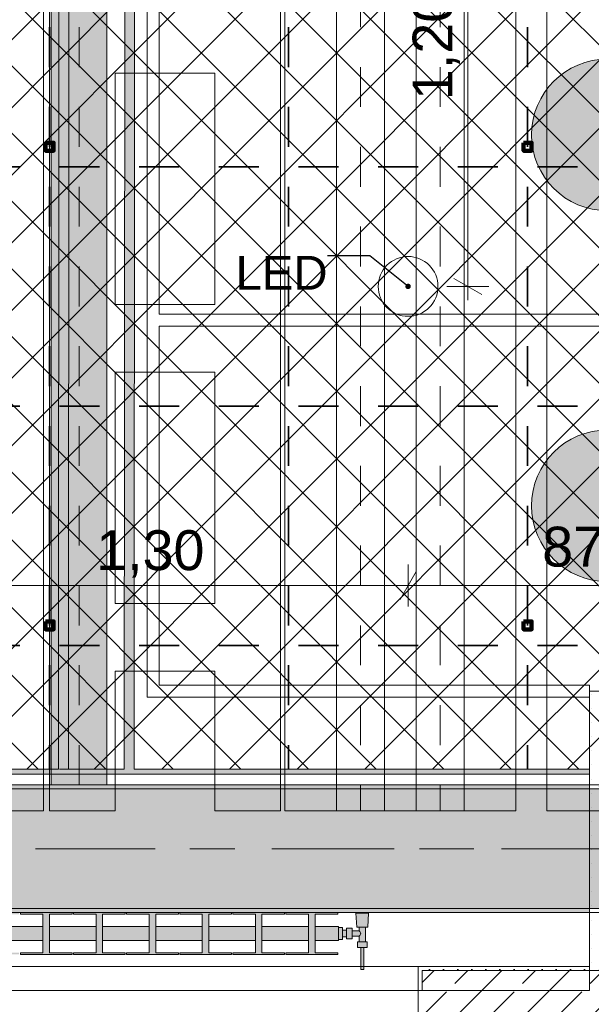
# Model space of a CAD drawing. Header units: metres. Extents: x -3.6 to 84.5, y -11 to 16.8.
# Tile 189 of 256: x 42.1 to 43.6, y 0.2 to 2.6. Entities that reach past the tile are written whole.
import ezdxf

# ---------------------------------------------------------------- set-up
doc = ezdxf.new("R2010")
doc.units = ezdxf.units.M
doc.header["$MEASUREMENT"] = 0
for name, pattern in [('Achse', [0.2, 0.1, -0.05, 0, -0.05]), ('Punktlinie weit', [0.06, 0.01, -0.05]), ('Strichlinie doppelt', [0.546806, 0.264583, -0.105833, 0.070556, -0.105833]), ('STRICHPUNKT', [0.015, 0.0075, -0.00375, 0, -0.00375])]:
    doc.linetypes.add(name, pattern=pattern)
for name, color, linetype in [('154 - Bemaßung_ Beschriftung.Ausbau - Deckenspiegel', 7, 'Continuous'), ('305 - Elemente.Linie_ Schraffur - Deckenspiegel', 7, 'Continuous'), ('451 - Universal.Achsen Raster', 7, 'Continuous'), ('604 - Struktur.Wand Aussen', 7, 'Continuous'), ('607 - Struktur.Stütze', 7, 'Continuous'), ('608 - Struktur.Träger', 7, 'Continuous'), ('612 - Struktur.Stahlbau', 7, 'Continuous'), ('Neubau_154 - Bemaßung_ Beschriftung.Ausbau - Deckenspiegel', 7, 'Continuous'), ('Neubau_606 - Struktur.Wand Innen Ausbau', 7, 'Continuous'), ('Neubau_612 - Struktur.Stahlbau', 7, 'Continuous'), ('Neubau_651 - Abdeckung.Decke abgehängt_ bekleidet', 7, 'Continuous'), ('Neubau_653 - Abdeckung.TB Verkofferung', 7, 'Continuous'), ('Neubau_702 - Einrichtung.Möbel Sanitär', 7, 'Continuous'), ('Neubau_801 - HKLSE.Heizung_ Klima_ Lüftung', 7, 'Continuous'), ('Neubau_804 - HKLSE.Elektrik', 7, 'Continuous')]:
    doc.layers.add(name, color=color, linetype=linetype)
doc.styles.add('ERSTELLTER_STIL_2', font='txt')
doc.dimstyles.new('ERSTELLTER_STIL__1', dxfattribs={"dimtxt": 0.1, "dimasz": 0.0532, "dimexe": 0.18, "dimexo": 0.0625, "dimgap": 0, "dimtad": 1, "dimzin": 0, "dimdsep": 46, "dimtxsty": 'ERSTELLTER_STIL_2', "dimblk": 'ARROWHEAD_2', "dimblk1": 'ARROWHEAD_2', "dimblk2": 'ARROWHEAD_2', "dimcen": 0.09, "dimse1": 1, "dimse2": 1, "dimclrd": 7, "dimclre": 7, "dimclrt": 7, "dimazin": 0, "dimtfac": 1, "dimtdec": 4, "dimtmove": 0, "dimatfit": 3, "dimfxl": 1, "dimtolj": 1, "dimtzin": 0, "dimarcsym": 0})
doc.dimstyles.new('ERSTELLTER_STIL__3', dxfattribs={"dimtxt": 0.1, "dimasz": 0.0532, "dimexe": 0.18, "dimexo": 0.0625, "dimgap": 0, "dimtad": 1, "dimtih": 1, "dimtoh": 1, "dimzin": 0, "dimdsep": 46, "dimtxsty": 'ERSTELLTER_STIL_2', "dimblk": 'ARROWHEAD_2', "dimblk1": 'ARROWHEAD_2', "dimblk2": 'ARROWHEAD_2', "dimcen": 0.09, "dimse1": 1, "dimse2": 1, "dimclrd": 7, "dimclre": 7, "dimclrt": 7, "dimazin": 0, "dimtfac": 1, "dimtdec": 4, "dimtmove": 0, "dimatfit": 3, "dimfxl": 1, "dimtolj": 1, "dimtzin": 0, "dimarcsym": 0})
doc.dimstyles.new('ERSTELLTER_STIL__5', dxfattribs={"dimtxt": 0.18, "dimasz": 0.02736, "dimexe": 0.18, "dimexo": 0.0625, "dimgap": 0, "dimtad": 0, "dimtih": 1, "dimtoh": 1, "dimdec": 4, "dimzin": 0, "dimdsep": 46, "dimcen": 0.09, "dimadec": 0, "dimazin": 0, "dimtfac": 1, "dimtdec": 4, "dimtmove": 0, "dimatfit": 3, "dimldrblk": 'ARROWHEAD_11', "dimfxl": 1, "dimtolj": 1, "dimtzin": 0, "dimarcsym": 0})
pattern_1 = [(45, (0, 0), (-0.01767767, 0.01767767), [0, -0.025])]
pattern_2 = [(45, (0, 0), (-0.08485281, 0.08485281), []), (45, (-0.04243, 0.04243), (-0.08485281, 0.08485281), [0.09, -0.03])]

# ---------------------------------------------------------------- blocks, each defined once
blk = doc.blocks.new('*D317')
at = {"layer": '154 - Bemaßung_ Beschriftung.Ausbau - Deckenspiegel', "color": 7, "linetype": 'Continuous', "lineweight": 5}
for p, q in [((43.23, 3.1802), (43.3, 3.1398)), ((43.3175, 3.16), (43.2125, 3.16)), ((43.265, 1.96), (43.265, 3.16)), ((43.23, 1.9802), (43.3, 1.9398)), ((43.3175, 1.96), (43.2125, 1.96)), ((43.265, 1.9258), (43.265, 1.96))]:
    blk.add_line(p, q, dxfattribs=at)
at = {"layer": '154 - Bemaßung_ Beschriftung.Ausbau - Deckenspiegel', "color": 7, "lineweight": 5, "insert": (43.245, 2.427), "char_height": 0.1, "attachment_point": 7, "rotation": 90, "style": 'ERSTELLTER_STIL_2'}
blk.add_mtext('\\A1;{\\pql;\\fArial|b0|i0|c0|p38;1,20}', dxfattribs=at)
blk = doc.blocks.new('ARROWHEAD_2')
at = {"color": 0, "linetype": 'Continuous', "lineweight": 0}
for p, q in [((-0.378, -0.655), (0.378, 0.655)), ((0, 0), (-1, 0))]:
    blk.add_line(p, q, dxfattribs=at)
blk = doc.blocks.new('*D320')
at = {"layer": '154 - Bemaßung_ Beschriftung.Ausbau - Deckenspiegel', "color": 7, "linetype": 'Continuous', "lineweight": 5}
for p, q in [((41.815, 1.1575), (41.815, 1.2625)), ((43.115, 1.1575), (43.115, 1.2625)), ((41.8352, 1.245), (41.7948, 1.175)), ((43.1352, 1.245), (43.0948, 1.175)), ((41.7808, 1.21), (41.815, 1.21)), ((41.815, 1.21), (43.115, 1.21))]:
    blk.add_line(p, q, dxfattribs=at)
at = {"layer": '154 - Bemaßung_ Beschriftung.Ausbau - Deckenspiegel', "color": 7, "lineweight": 5, "insert": (42.332, 1.23), "char_height": 0.1, "attachment_point": 7, "style": 'ERSTELLTER_STIL_2'}
blk.add_mtext('\\A1;{\\pql;\\fArial|b0|i0|c0|p38;1,30}', dxfattribs=at)
blk = doc.blocks.new('*D321')
at = {"layer": '154 - Bemaßung_ Beschriftung.Ausbau - Deckenspiegel', "color": 7, "linetype": 'Continuous', "lineweight": 5}
for p, q in [((43.115, 1.1575), (43.115, 1.2625)), ((43.99, 1.1575), (43.99, 1.2625)), ((43.1352, 1.245), (43.0948, 1.175)), ((43.9698, 1.175), (44.0102, 1.245)), ((43.115, 1.21), (43.99, 1.21)), ((43.99, 1.21), (44.0242, 1.21))]:
    blk.add_line(p, q, dxfattribs=at)
at = {"layer": '154 - Bemaßung_ Beschriftung.Ausbau - Deckenspiegel', "color": 7, "lineweight": 5, "insert": (43.4516, 1.2283), "char_height": 0.1, "attachment_point": 7, "style": 'ERSTELLTER_STIL_2'}
blk.add_mtext('\\A1;{\\pql;\\fArial|b0|i0|c0|p38;87\\fArial|b0|i0|c0|p38;\\A1{\\H.66x;\\S5^  ;}}', dxfattribs=at)
blk = doc.blocks.new('ARROWHEAD_11')
at = {"color": 0, "linetype": 'Continuous', "lineweight": 0}
blk.add_line((0, 0), (-1, 0), dxfattribs=at)
at = {"color": 0, "linetype": 'Continuous', "lineweight": 0, "const_width": 0.25, "flags": 128}
blk.add_lwpolyline([(-0.125, 0, 1), (0.125, 0, 1)], format="xyb", close=True, dxfattribs=at)
blk = doc.blocks.new('*D335')
at = {"layer": '154 - Bemaßung_ Beschriftung.Ausbau - Deckenspiegel', "color": 7, "linetype": 'Continuous', "lineweight": 5}
for p, q in [((41.615, -0.9039), (41.615, -0.7989)), ((42.215, -0.9039), (42.215, -0.7989)), ((41.6352, -0.8164), (41.5948, -0.8864)), ((42.2352, -0.8164), (42.1948, -0.8864)), ((41.615, -0.8514), (42.215, -0.8514))]:
    blk.add_line(p, q, dxfattribs=at)
at = {"layer": '154 - Bemaßung_ Beschriftung.Ausbau - Deckenspiegel', "color": 7, "lineweight": 5, "insert": (41.8391, -0.8314), "char_height": 0.1, "attachment_point": 7, "style": 'ERSTELLTER_STIL_2'}
blk.add_mtext('\\A1;{\\pql;\\fArial|b0|i0|c0|p38;60}', dxfattribs=at)
blk = doc.blocks.new('*D336')
at = {"layer": '154 - Bemaßung_ Beschriftung.Ausbau - Deckenspiegel', "color": 7, "linetype": 'Continuous', "lineweight": 5}
for p, q in [((42.215, -0.9039), (42.215, -0.7989)), ((42.815, -0.9039), (42.815, -0.7989)), ((42.2352, -0.8164), (42.1948, -0.8864)), ((42.8352, -0.8164), (42.7948, -0.8864)), ((42.215, -0.8514), (42.815, -0.8514))]:
    blk.add_line(p, q, dxfattribs=at)
at = {"layer": '154 - Bemaßung_ Beschriftung.Ausbau - Deckenspiegel', "color": 7, "lineweight": 5, "insert": (42.4391, -0.8314), "char_height": 0.1, "attachment_point": 7, "style": 'ERSTELLTER_STIL_2'}
blk.add_mtext('\\A1;{\\pql;\\fArial|b0|i0|c0|p38;60}', dxfattribs=at)
blk = doc.blocks.new('*D337')
at = {"layer": '154 - Bemaßung_ Beschriftung.Ausbau - Deckenspiegel', "color": 7, "linetype": 'Continuous', "lineweight": 5}
for p, q in [((42.815, -0.9039), (42.815, -0.7989)), ((43.415, -0.9039), (43.415, -0.7989)), ((42.8352, -0.8164), (42.7948, -0.8864)), ((43.4352, -0.8164), (43.3948, -0.8864)), ((42.815, -0.8514), (43.415, -0.8514))]:
    blk.add_line(p, q, dxfattribs=at)
at = {"layer": '154 - Bemaßung_ Beschriftung.Ausbau - Deckenspiegel', "color": 7, "lineweight": 5, "insert": (43.0391, -0.8314), "char_height": 0.1, "attachment_point": 7, "style": 'ERSTELLTER_STIL_2'}
blk.add_mtext('\\A1;{\\pql;\\fArial|b0|i0|c0|p38;60}', dxfattribs=at)
blk = doc.blocks.new('*D338')
at = {"layer": '154 - Bemaßung_ Beschriftung.Ausbau - Deckenspiegel', "color": 7, "linetype": 'Continuous', "lineweight": 5}
for p, q in [((43.415, -0.9039), (43.415, -0.7989)), ((43.99, -0.9039), (43.99, -0.7989)), ((43.4352, -0.8164), (43.3948, -0.8864)), ((43.9698, -0.8864), (44.0102, -0.8164)), ((43.415, -0.8514), (43.99, -0.8514)), ((43.99, -0.8514), (44.0242, -0.8514))]:
    blk.add_line(p, q, dxfattribs=at)
at = {"layer": '154 - Bemaßung_ Beschriftung.Ausbau - Deckenspiegel', "color": 7, "lineweight": 5, "insert": (43.6016, -0.833), "char_height": 0.1, "attachment_point": 7, "style": 'ERSTELLTER_STIL_2'}
blk.add_mtext('\\A1;{\\pql;\\fArial|b0|i0|c0|p38;57\\fArial|b0|i0|c0|p38;\\A1{\\H.66x;\\S5^  ;}}', dxfattribs=at)
blk = doc.blocks.new('*D344')
at = {"layer": '154 - Bemaßung_ Beschriftung.Ausbau - Deckenspiegel', "color": 7, "linetype": 'Continuous', "lineweight": 5}
for p, q in [((41.015, -1.1039), (41.015, -0.9989)), ((42.215, -1.1039), (42.215, -0.9989)), ((41.0352, -1.0164), (40.9948, -1.0864)), ((42.2352, -1.0164), (42.1948, -1.0864)), ((41.015, -1.0514), (42.215, -1.0514))]:
    blk.add_line(p, q, dxfattribs=at)
at = {"layer": '154 - Bemaßung_ Beschriftung.Ausbau - Deckenspiegel', "color": 7, "lineweight": 5, "insert": (41.482, -1.0314), "char_height": 0.1, "attachment_point": 7, "style": 'ERSTELLTER_STIL_2'}
blk.add_mtext('\\A1;{\\pql;\\fArial|b0|i0|c0|p38;1,20}', dxfattribs=at)
blk = doc.blocks.new('*D345')
at = {"layer": '154 - Bemaßung_ Beschriftung.Ausbau - Deckenspiegel', "color": 7, "linetype": 'Continuous', "lineweight": 5}
for p, q in [((42.215, -1.1039), (42.215, -0.9989)), ((43.415, -1.1039), (43.415, -0.9989)), ((42.2352, -1.0164), (42.1948, -1.0864)), ((43.4352, -1.0164), (43.3948, -1.0864)), ((42.215, -1.0514), (43.415, -1.0514))]:
    blk.add_line(p, q, dxfattribs=at)
at = {"layer": '154 - Bemaßung_ Beschriftung.Ausbau - Deckenspiegel', "color": 7, "lineweight": 5, "insert": (42.682, -1.0314), "char_height": 0.1, "attachment_point": 7, "style": 'ERSTELLTER_STIL_2'}
blk.add_mtext('\\A1;{\\pql;\\fArial|b0|i0|c0|p38;1,20}', dxfattribs=at)
blk = doc.blocks.new('*D346')
at = {"layer": '154 - Bemaßung_ Beschriftung.Ausbau - Deckenspiegel', "color": 7, "linetype": 'Continuous', "lineweight": 5}
for p, q in [((43.415, -1.1039), (43.415, -0.9989)), ((43.99, -1.1039), (43.99, -0.9989)), ((43.4352, -1.0164), (43.3948, -1.0864)), ((43.9698, -1.0864), (44.0102, -1.0164)), ((43.415, -1.0514), (43.99, -1.0514)), ((43.99, -1.0514), (44.0242, -1.0514))]:
    blk.add_line(p, q, dxfattribs=at)
at = {"layer": '154 - Bemaßung_ Beschriftung.Ausbau - Deckenspiegel', "color": 7, "lineweight": 5, "insert": (43.6016, -1.033), "char_height": 0.1, "attachment_point": 7, "style": 'ERSTELLTER_STIL_2'}
blk.add_mtext('\\A1;{\\pql;\\fArial|b0|i0|c0|p38;57\\fArial|b0|i0|c0|p38;\\A1{\\H.66x;\\S5^  ;}}', dxfattribs=at)

msp = doc.modelspace()

# ---------------------------------------------------------------- hatches: boundary and pattern name
at = {"layer": '604 - Struktur.Wand Aussen', "linetype": 'Continuous', "lineweight": 0, "true_color": 0x000000}
h = msp.add_hatch(dxfattribs=at)
h.set_pattern_fill('Gips_0001', color=18, style=0, pattern_type=2)
h.set_pattern_definition(pattern_1)
h.paths.add_polyline_path([(43.15, 0.255), (43.14, 0.255), (43.14, 0.195), (43.15, 0.195)])
h = msp.add_hatch(dxfattribs=at)
h.set_pattern_fill('Gips_0001', color=18, style=0, pattern_type=2)
h.set_pattern_definition(pattern_1)
h.paths.add_polyline_path([(43.57, 0.255), (43.15, 0.255), (43.15, 0.245), (43.57, 0.245)])
h = msp.add_hatch(dxfattribs=at)
h.set_pattern_fill('Beton__Stahlbeton_0001', color=18, style=0, pattern_type=2)
h.set_pattern_definition(pattern_2)
h.paths.add_polyline_path([(43.15, 0.195), (43.14, 0.195), (43.14, 0.125), (43.15, 0.125), (43.18, 0.125), (43.18, 0.005), (43.89, 0.005), (43.89, 0.245), (43.15, 0.245)])
at = {"layer": '607 - Struktur.Stütze', "linetype": 'Continuous', "lineweight": 0, "true_color": 0x000000}
h = msp.add_hatch(dxfattribs=at)
h.set_pattern_fill('Gips_0001', color=18, style=0, pattern_type=2)
h.set_pattern_definition(pattern_1)
h.paths.add_polyline_path([(43.57, 0.71), (43.57, 0.255), (43.58, 0.255), (43.58, 0.7), (43.88, 0.7), (43.88, 0.255), (43.89, 0.255), (43.89, 0.71)])
h = msp.add_hatch(dxfattribs=at)
h.set_pattern_fill('Gips_0001', color=18, style=0, pattern_type=2)
h.set_pattern_definition(pattern_1)
h.paths.add_polyline_path([(43.57, 0.255), (43.57, 0.245), (43.89, 0.245), (43.89, 0.255), (43.88, 0.255), (43.88, 0.25), (43.58, 0.25), (43.58, 0.255)])
at = {"layer": '608 - Struktur.Träger', "linetype": 'Continuous', "lineweight": 0, "true_color": 0x000000}
h = msp.add_hatch(dxfattribs=at)
h.set_pattern_fill('Beton__Stahlbeton_0001', color=18, style=0, pattern_type=2)
h.set_pattern_definition(pattern_2)
h.paths.add_polyline_path([(0.69, 0.7), (0.38, 0.7), (0.38, 0.4), (0.69, 0.4), (3.97, 0.4), (4.29, 0.4), (7.57, 0.4), (7.89, 0.4), (11.17, 0.4), (11.49, 0.4), (14.77, 0.4), (15.09, 0.4), (18.37, 0.4), (18.69, 0.4), (21.97, 0.4), (22.29, 0.4), (25.57, 0.4), (25.89, 0.4), (29.17, 0.4), (29.49, 0.4), (32.77, 0.4), (33.09, 0.4), (36.37, 0.4), (36.69, 0.4), (39.97, 0.4), (40.29, 0.4), (43.57, 0.4), (43.89, 0.4), (47.17, 0.4), (47.49, 0.4), (50.77, 0.4), (51.09, 0.4), (51.8, 0.4), (51.97, 0.4), (54.37, 0.4), (54.69, 0.4), (57.97, 0.4), (58.29, 0.4), (61.57, 0.4), (61.88, 0.4), (61.88, 0.7), (61.57, 0.7), (58.29, 0.7), (57.97, 0.7), (54.69, 0.7), (54.37, 0.7), (51.97, 0.7), (51.8, 0.7), (51.09, 0.7), (50.77, 0.7), (47.49, 0.7), (47.17, 0.7), (43.89, 0.7), (43.57, 0.7), (40.29, 0.7), (39.935, 0.7), (36.69, 0.7), (36.37, 0.7), (33.09, 0.7), (32.77, 0.7), (29.49, 0.7), (29.17, 0.7), (25.89, 0.7), (25.57, 0.7), (22.29, 0.7), (21.97, 0.7), (18.69, 0.7), (18.37, 0.7), (15.09, 0.7), (14.77, 0.7), (11.49, 0.7), (11.17, 0.7), (7.89, 0.7), (7.57, 0.7), (4.29, 0.7), (3.97, 0.7)])
h = msp.add_hatch(dxfattribs=at)
h.set_pattern_fill('Gips_0001', color=18, style=0, pattern_type=2)
h.set_pattern_definition(pattern_1)
h.paths.add_polyline_path([(43.57, 0.71), (40.29, 0.71), (40.29, 0.7), (43.57, 0.7)])
h = msp.add_hatch(dxfattribs=at)
h.set_pattern_fill('Gips_0001', color=18, style=0, pattern_type=2)
h.set_pattern_definition(pattern_1)
h.paths.add_polyline_path([(40.29, 0.4), (40.29, 0.39), (43.57, 0.39), (43.57, 0.4)])
at = {"layer": '612 - Struktur.Stahlbau', "linetype": 'Continuous', "lineweight": 0, "true_color": 0x30307f}
msp.add_hatch(color=177, dxfattribs=at).paths.add_polyline_path([(42.219, 5.19), (42.359, 5.19), (42.359, 0.71), (42.219, 0.71)])
at = {"layer": 'Neubau_606 - Struktur.Wand Innen Ausbau', "linetype": 'Continuous', "lineweight": 0, "true_color": 0x000000}
h = msp.add_hatch(dxfattribs=at)
h.set_pattern_fill('Gips_0001', color=18, style=0, pattern_type=2)
h.set_pattern_definition(pattern_1)
h.paths.add_polyline_path([(43.57, 0.945), (43.57, 0.9325), (43.5825, 0.9325)])
h = msp.add_hatch(dxfattribs=at)
h.set_pattern_fill('Gips_0001', color=18, style=0, pattern_type=2)
h.set_pattern_definition(pattern_1)
h.paths.add_polyline_path([(43.5825, 0.945), (43.57, 0.945), (43.5825, 0.9325)])
h = msp.add_hatch(dxfattribs=at)
h.set_pattern_fill('Gips_0001', color=18, style=0, pattern_type=2)
h.set_pattern_definition(pattern_1)
h.paths.add_polyline_path([(43.5825, 0.9325), (43.57, 0.9325), (43.57, 0.71), (43.5825, 0.71)])
at = {"layer": 'Neubau_651 - Abdeckung.Decke abgehängt_ bekleidet', "linetype": 'Continuous', "lineweight": 13, "true_color": 0xffbfbf}
h = msp.add_hatch(dxfattribs=at)
h.set_pattern_fill('Raster_20x20_Diagonal_0001', color=254, style=0, pattern_type=2)
h.set_pattern_definition([(45, (0, 0), (-0.0848528, 0.0848528), []), (135, (0, 0), (0.0848528, 0.0848528), [])])
h.paths.add_polyline_path([(40.44, 0.7495), (43.99, 0.7495), (43.99, 3.81), (40.44, 3.81)])
at = {"layer": 'Neubau_653 - Abdeckung.TB Verkofferung', "linetype": 'Continuous', "lineweight": 0, "true_color": 0x000000}
h = msp.add_hatch(dxfattribs=at)
h.set_pattern_fill('Gips_0001', color=18, style=0, pattern_type=2)
h.set_pattern_definition(pattern_1)
h.paths.add_polyline_path([(42.2375, 0.7495), (42.2625, 0.7495), (42.265, 5.1901), (42.24, 5.1901)])
h = msp.add_hatch(dxfattribs=at)
h.set_pattern_fill('Gips_0001', color=18, style=0, pattern_type=2)
h.set_pattern_definition(pattern_1)
h.paths.add_polyline_path([(42.4025, 0.7495), (42.4275, 0.7495), (42.43, 5.19), (42.405, 5.19)])
h = msp.add_hatch(dxfattribs=at)
h.set_pattern_fill('Gips_0001', color=18, style=0, pattern_type=2)
h.set_pattern_definition(pattern_1)
h.paths.add_polyline_path([(40.45, 0.737), (43.57, 0.737), (43.57, 0.7495), (40.45, 0.7495)])
at = {"layer": 'Neubau_702 - Einrichtung.Möbel Sanitär', "linetype": 'Continuous', "lineweight": 0, "true_color": 0x3a3a3a}
for points in [[(43.895, 2.53), (43.615, 2.53, 1), (43.615, 2.15), (43.895, 2.15), (43.975, 2.15, 0.414214), (43.99, 2.165), (43.99, 2.515, 0.414214), (43.975, 2.53)], [(43.895, 1.6), (43.615, 1.6, 1), (43.615, 1.22), (43.895, 1.22), (43.975, 1.22, 0.414214), (43.99, 1.235), (43.99, 1.585, 0.414214), (43.975, 1.6)]]:
    msp.add_hatch(color=250, dxfattribs=at).paths.add_polyline_path(points)
at = {"layer": 'Neubau_801 - HKLSE.Heizung_ Klima_ Lüftung', "linetype": 'Continuous', "lineweight": 0, "true_color": 0x3a3a3a}
for points in [[(42.94, 0.32), (42.94, 0.355), (42.8817, 0.355), (42.8817, 0.3856), (42.9383, 0.3856), (42.9383, 0.39), (42.8083, 0.39), (42.8083, 0.3856), (42.865, 0.3856), (42.865, 0.355), (42.7483, 0.355), (42.7483, 0.3856), (42.805, 0.3856), (42.805, 0.39), (42.675, 0.39), (42.675, 0.3856), (42.7317, 0.3856), (42.7317, 0.355), (42.615, 0.355), (42.615, 0.3856), (42.6717, 0.3856), (42.6717, 0.39), (42.5417, 0.39), (42.5417, 0.3856), (42.5983, 0.3856), (42.5983, 0.355), (42.4817, 0.355), (42.4817, 0.3856), (42.5383, 0.3856), (42.5383, 0.39), (42.4083, 0.39), (42.4083, 0.3856), (42.465, 0.3856), (42.465, 0.355), (42.3483, 0.355), (42.3483, 0.3856), (42.405, 0.3856), (42.405, 0.39), (42.275, 0.39), (42.275, 0.3856), (42.3317, 0.3856), (42.3317, 0.355), (42.215, 0.355), (42.215, 0.3856), (42.2717, 0.3856), (42.2717, 0.39), (42.1417, 0.39), (42.1417, 0.3856), (42.1983, 0.3856), (42.1983, 0.355), (42.0817, 0.355), (42.0817, 0.3856), (42.1383, 0.3856), (42.1383, 0.39), (42.0083, 0.39), (42.0083, 0.3856), (42.065, 0.3856), (42.065, 0.355), (41.9483, 0.355), (41.9483, 0.3856), (42.005, 0.3856), (42.005, 0.39), (41.875, 0.39), (41.875, 0.3856), (41.9317, 0.3856), (41.9317, 0.355), (41.815, 0.355), (41.815, 0.3856), (41.8717, 0.3856), (41.8717, 0.39), (41.7417, 0.39), (41.7417, 0.3856), (41.7983, 0.3856), (41.7983, 0.355), (41.6817, 0.355), (41.6817, 0.3856), (41.7383, 0.3856), (41.7383, 0.39), (41.6083, 0.39), (41.6083, 0.3856), (41.665, 0.3856), (41.665, 0.355), (41.5483, 0.355), (41.5483, 0.3856), (41.605, 0.3856), (41.605, 0.39), (41.475, 0.39), (41.475, 0.3856), (41.5317, 0.3856), (41.5317, 0.355), (41.415, 0.355), (41.415, 0.3856), (41.4717, 0.3856), (41.4717, 0.39), (41.3417, 0.39), (41.3417, 0.3856), (41.3983, 0.3856), (41.3983, 0.355), (41.2817, 0.355), (41.2817, 0.3856), (41.3383, 0.3856), (41.3383, 0.39), (41.2083, 0.39), (41.2083, 0.3856), (41.265, 0.3856), (41.265, 0.355), (41.1483, 0.355), (41.1483, 0.3856), (41.205, 0.3856), (41.205, 0.39), (41.075, 0.39), (41.075, 0.3856), (41.1317, 0.3856), (41.1317, 0.355), (41.015, 0.355), (41.015, 0.3856), (41.0717, 0.3856), (41.0717, 0.39), (40.9417, 0.39), (40.9417, 0.3856), (40.9983, 0.3856), (40.9983, 0.355), (40.94, 0.355), (40.94, 0.32), (40.9983, 0.32), (40.9983, 0.2894), (40.9417, 0.2894), (40.9417, 0.285), (41.0717, 0.285), (41.0717, 0.2894), (41.015, 0.2894), (41.015, 0.32), (41.1317, 0.32), (41.1317, 0.2894), (41.075, 0.2894), (41.075, 0.285), (41.205, 0.285), (41.205, 0.2894), (41.1483, 0.2894), (41.1483, 0.32), (41.265, 0.32), (41.265, 0.2894), (41.2083, 0.2894), (41.2083, 0.285), (41.3383, 0.285), (41.3383, 0.2894), (41.2817, 0.2894), (41.2817, 0.32), (41.3983, 0.32), (41.3983, 0.2894), (41.3417, 0.2894), (41.3417, 0.285), (41.4717, 0.285), (41.4717, 0.2894), (41.415, 0.2894), (41.415, 0.32), (41.5317, 0.32), (41.5317, 0.2894), (41.475, 0.2894), (41.475, 0.285), (41.605, 0.285), (41.605, 0.2894), (41.5483, 0.2894), (41.5483, 0.32), (41.665, 0.32), (41.665, 0.2894), (41.6083, 0.2894), (41.6083, 0.285), (41.7383, 0.285), (41.7383, 0.2894), (41.6817, 0.2894), (41.6817, 0.32), (41.7983, 0.32), (41.7983, 0.2894), (41.7417, 0.2894), (41.7417, 0.285), (41.8717, 0.285), (41.8717, 0.2894), (41.815, 0.2894), (41.815, 0.32), (41.9317, 0.32), (41.9317, 0.2894), (41.875, 0.2894), (41.875, 0.285), (42.005, 0.285), (42.005, 0.2894), (41.9483, 0.2894), (41.9483, 0.32), (42.065, 0.32), (42.065, 0.2894), (42.0083, 0.2894), (42.0083, 0.285), (42.1383, 0.285), (42.1383, 0.2894), (42.0817, 0.2894), (42.0817, 0.32), (42.1983, 0.32), (42.1983, 0.2894), (42.1417, 0.2894), (42.1417, 0.285), (42.2717, 0.285), (42.2717, 0.2894), (42.215, 0.2894), (42.215, 0.32), (42.3317, 0.32), (42.3317, 0.2894), (42.275, 0.2894), (42.275, 0.285), (42.405, 0.285), (42.405, 0.2894), (42.3483, 0.2894), (42.3483, 0.32), (42.465, 0.32), (42.465, 0.2894), (42.4083, 0.2894), (42.4083, 0.285), (42.5383, 0.285), (42.5383, 0.2894), (42.4817, 0.2894), (42.4817, 0.32), (42.5983, 0.32), (42.5983, 0.2894), (42.5417, 0.2894), (42.5417, 0.285), (42.6717, 0.285), (42.6717, 0.2894), (42.615, 0.2894), (42.615, 0.32), (42.7317, 0.32), (42.7317, 0.2894), (42.675, 0.2894), (42.675, 0.285), (42.805, 0.285), (42.805, 0.2894), (42.7483, 0.2894), (42.7483, 0.32), (42.865, 0.32), (42.865, 0.2894), (42.8083, 0.2894), (42.8083, 0.285), (42.9383, 0.285), (42.9383, 0.2894), (42.8817, 0.2894), (42.8817, 0.32)], [(42.94, 0.3522), (42.94, 0.3228), (42.95, 0.3228), (42.95, 0.3295), (42.96, 0.3295), (42.96, 0.3245), (42.975, 0.3245), (42.975, 0.3305), (42.992, 0.3305), (42.992, 0.3165), (42.988, 0.3165), (42.988, 0.3025), (42.996, 0.3025), (42.996, 0.2475), (43.004, 0.2475), (43.004, 0.3025), (43.012, 0.3025), (43.012, 0.3165), (43.008, 0.3165), (43.008, 0.3535), (43.014, 0.3535), (43.016, 0.3885), (42.984, 0.3885), (42.986, 0.3535), (42.992, 0.3535), (42.992, 0.3445), (42.975, 0.3445), (42.975, 0.3505), (42.96, 0.3505), (42.96, 0.3455), (42.95, 0.3455), (42.95, 0.3522)]]:
    msp.add_hatch(color=250, dxfattribs=at).paths.add_polyline_path(points)

# ---------------------------------------------------------------- linework, layer by layer
at = {"layer": '305 - Elemente.Linie_ Schraffur - Deckenspiegel', "color": 7, "linetype": 'Continuous', "lineweight": 9}
for p, q in [((42.2, 5.31), (42.2, 0.645)), ((42.215, 5.31), (42.215, 0.645)), ((42.795, 5.31), (42.795, 0.645)), ((43.4635, 5.31), (43.4635, 0.645)), ((42.38, 2.495), (42.38, 1.915)), ((42.38, 2.495), (42.63, 2.495)), ((42.63, 1.915), (42.63, 2.495)), ((42.38, 1.915), (42.63, 1.915)), ((42.38, 1.745), (42.63, 1.745)), ((42.38, 1.745), (42.38, 1.165)), ((42.63, 1.165), (42.63, 1.745)), ((42.38, 1.165), (42.63, 1.165)), ((42.38, 0.995), (42.63, 0.995)), ((42.38, 0.645), (42.38, 0.995)), ((42.63, 0.645), (42.63, 0.995)), ((42.035, 0.645), (42.2, 0.645)), ((42.215, 0.645), (42.38, 0.645)), ((42.63, 0.645), (42.795, 0.645)), ((43.4635, 0.645), (43.6285, 0.645))]:
    msp.add_line(p, q, dxfattribs=at)
at = {"layer": '305 - Elemente.Linie_ Schraffur - Deckenspiegel', "color": 7, "linetype": 'STRICHPUNKT', "lineweight": 9}
for p, q in [((42.9955, 5.31), (42.9955, 0.645)), ((43.1955, 5.31), (43.1955, 0.645))]:
    msp.add_line(p, q, dxfattribs=at)
at = {"layer": '305 - Elemente.Linie_ Schraffur - Deckenspiegel', "color": 7, "linetype": 'Continuous', "lineweight": 9, "flags": 128}
msp.add_lwpolyline([(42.8055, 5.31), (43.3855, 5.31), (43.3855, 0.645), (42.8055, 0.645)], close=True, dxfattribs=at)
at = {"layer": '305 - Elemente.Linie_ Schraffur - Deckenspiegel', "color": 7, "linetype": 'Continuous', "lineweight": 9}
for points in [[(42.9355, 0.645), (43.0555, 0.645), (43.0555, 5.31), (42.9355, 5.31)], [(43.1355, 0.645), (43.2555, 0.645), (43.2555, 5.31), (43.1355, 5.31)]]:
    msp.add_lwpolyline(points, close=True, dxfattribs=at)
at = {"layer": '451 - Universal.Achsen Raster', "color": 160, "linetype": 'Strichlinie doppelt', "lineweight": 9, "true_color": 0x3232ff}
msp.add_line((64.935, 0.55), (-3.175, 0.55), dxfattribs=at)
at = {"layer": '604 - Struktur.Wand Aussen', "color": 7, "linetype": 'Continuous', "lineweight": 13}
for p, q in [((43.14, 0.255), (41.94, 0.255)), ((43.89, 0.245), (43.15, 0.245)), ((43.15, 0.245), (43.15, 0.195)), ((43.14, 0.125), (43.14, 0.195))]:
    msp.add_line(p, q, dxfattribs=at)
at = {"layer": '604 - Struktur.Wand Aussen', "color": 7, "linetype": 'Continuous', "lineweight": 5}
for p, q in [((43.14, 0.245), (43.14, 0.255)), ((43.15, 0.255), (43.14, 0.255)), ((43.14, 0.195), (43.14, 0.245)), ((43.15, 0.195), (43.14, 0.195))]:
    msp.add_line(p, q, dxfattribs=at)
at = {"layer": '604 - Struktur.Wand Aussen', "color": 7, "linetype": 'Continuous', "lineweight": 5, "flags": 128}
msp.add_lwpolyline([(43.57, 0.255), (43.15, 0.255)], dxfattribs=at)
at = {"layer": '607 - Struktur.Stütze', "color": 7, "linetype": 'Continuous', "lineweight": 5, "flags": 128}
msp.add_lwpolyline([(43.89, 0.255), (43.89, 0.71), (43.57, 0.71), (43.57, 0.255)], dxfattribs=at)
at = {"layer": '608 - Struktur.Träger', "color": 7, "linetype": 'Continuous', "lineweight": 13}
for p, q in [((0.38, 0.71), (61.88, 0.71)), ((43.57, 0.7), (40.29, 0.7)), ((43.89, 0.7), (43.57, 0.7)), ((0.38, 0.39), (61.88, 0.39))]:
    msp.add_line(p, q, dxfattribs=at)
at = {"layer": '608 - Struktur.Träger', "color": 7, "linetype": 'Continuous', "lineweight": 5}
for p, q in [((43.57, 0.71), (40.29, 0.71)), ((43.57, 0.71), (43.57, 0.7)), ((43.57, 0.4), (43.57, 0.39)), ((43.57, 0.39), (40.29, 0.39))]:
    msp.add_line(p, q, dxfattribs=at)
at = {"layer": '608 - Struktur.Träger', "color": 7, "linetype": 'Achse', "lineweight": 9}
msp.add_line((0.38, 0.55), (61.88, 0.55), dxfattribs=at)
at = {"layer": '608 - Struktur.Träger', "color": 7, "linetype": 'Continuous', "lineweight": 13, "flags": 128}
msp.add_lwpolyline([(54.69, 0.4), (54.37, 0.4), (51.97, 0.4), (51.8, 0.4), (51.09, 0.4), (50.77, 0.4), (47.49, 0.4), (47.17, 0.4), (43.89, 0.4), (43.57, 0.4), (40.29, 0.4), (39.97, 0.4), (36.69, 0.4), (36.37, 0.4), (33.09, 0.4), (32.77, 0.4), (29.49, 0.4), (29.17, 0.4), (25.89, 0.4), (25.57, 0.4), (22.29, 0.4), (21.97, 0.4), (18.69, 0.4), (18.37, 0.4)], dxfattribs=at)
at = {"layer": 'Neubau_606 - Struktur.Wand Innen Ausbau', "color": 1, "linetype": 'Continuous', "lineweight": 5, "flags": 128}
for points in [[(43.57, 0.945), (43.57, 0.9325)], [(43.99, 0.945), (43.57, 0.945)], [(43.57, 0.9325), (43.57, 0.71)]]:
    msp.add_lwpolyline(points, dxfattribs=at)
at = {"layer": 'Neubau_612 - Struktur.Stahlbau', "color": 1, "linetype": 'Continuous', "lineweight": 13}
for p, q in [((42.219, 0.71), (42.219, 5.19)), ((42.359, 0.71), (42.359, 5.19)), ((42.359, 0.71), (42.219, 0.71))]:
    msp.add_line(p, q, dxfattribs=at)
at = {"layer": 'Neubau_612 - Struktur.Stahlbau', "color": 1, "linetype": 'Achse', "lineweight": 9}
msp.add_line((42.289, 0.71), (42.289, 5.19), dxfattribs=at)
at = {"layer": 'Neubau_651 - Abdeckung.Decke abgehängt_ bekleidet', "color": 1, "linetype": 'Achse', "lineweight": 35}
for p, q in [((42.215, 3.81), (42.215, 0.7495)), ((42.815, 3.81), (42.815, 0.7495)), ((43.415, 3.81), (43.415, 0.7495)), ((40.44, 2.26), (43.99, 2.26)), ((40.44, 1.66), (43.99, 1.66)), ((40.44, 1.06), (43.99, 1.06))]:
    msp.add_line(p, q, dxfattribs=at)
at = {"layer": 'Neubau_651 - Abdeckung.Decke abgehängt_ bekleidet', "color": 1, "linetype": 'Punktlinie weit', "lineweight": 13, "flags": 128}
msp.add_lwpolyline([(40.44, 0.7495), (43.99, 0.7495), (43.99, 3.81), (40.44, 3.81)], close=True, dxfattribs=at)
at = {"layer": 'Neubau_651 - Abdeckung.Decke abgehängt_ bekleidet', "color": 1, "linetype": 'Continuous', "lineweight": 100, "flags": 128}
for points in [[(42.205, 2.32), (42.225, 2.32), (42.225, 2.3), (42.205, 2.3)], [(43.405, 2.32), (43.425, 2.32), (43.425, 2.3), (43.405, 2.3)], [(42.205, 1.12), (42.225, 1.12), (42.225, 1.1), (42.205, 1.1)], [(43.405, 1.12), (43.425, 1.12), (43.425, 1.1), (43.405, 1.1)]]:
    msp.add_lwpolyline(points, close=True, dxfattribs=at)
at = {"layer": 'Neubau_653 - Abdeckung.TB Verkofferung', "color": 1, "linetype": 'Continuous', "lineweight": 9}
for p, q in [((42.2375, 0.7495), (42.24, 5.1901)), ((42.4275, 0.7495), (42.43, 5.19)), ((40.44, 0.7495), (42.2375, 0.7495)), ((42.4275, 0.7495), (43.57, 0.7495)), ((43.57, 0.195), (43.57, 0.7495)), ((40.44, 0.195), (43.57, 0.195))]:
    msp.add_line(p, q, dxfattribs=at)
at = {"layer": 'Neubau_653 - Abdeckung.TB Verkofferung', "color": 1, "linetype": 'Continuous', "lineweight": 5}
for p, q in [((42.405, 5.19), (42.4025, 0.7495)), ((42.43, 5.19), (42.4275, 0.7495)), ((42.2399, 5.1305), (42.2375, 0.7495)), ((42.2649, 5.1305), (42.2625, 0.7495)), ((42.2375, 0.7495), (40.45, 0.7495)), ((42.4025, 0.7495), (42.2625, 0.7495)), ((43.57, 0.7495), (42.4275, 0.7495)), ((43.57, 0.737), (40.45, 0.737)), ((43.57, 0.71), (40.45, 0.71))]:
    msp.add_line(p, q, dxfattribs=at)
at = {"layer": 'Neubau_653 - Abdeckung.TB Verkofferung', "color": 1, "linetype": 'Continuous', "lineweight": 5, "flags": 128}
msp.add_lwpolyline([(43.57, 0.7495), (43.57, 0.737), (43.57, 0.71)], dxfattribs=at)
at = {"layer": 'Neubau_702 - Einrichtung.Möbel Sanitär', "color": 1, "linetype": 'Continuous', "lineweight": 13, "flags": 128}
for points in [[(42.46, 3.72), (42.46, 0.93)], [(42.49, 1.89), (42.49, 2.79)], [(43.99, 1.89), (42.49, 1.89)], [(42.49, 0.96), (42.49, 1.86)], [(42.49, 1.86), (43.99, 1.86)], [(43.57, 0.96), (42.49, 0.96)], [(43.57, 0.96), (43.57, 0.93)], [(42.46, 0.93), (42.49, 0.93)], [(42.49, 0.93), (43.57, 0.93)]]:
    msp.add_lwpolyline(points, dxfattribs=at)
at = {"layer": 'Neubau_702 - Einrichtung.Möbel Sanitär', "color": 7, "linetype": 'Continuous', "lineweight": 9, "true_color": 0xebebeb, "flags": 128}
for points in [[(43.895, 2.53), (43.615, 2.53, 1), (43.615, 2.15), (43.895, 2.15), (43.975, 2.15, 0.414214), (43.99, 2.165), (43.99, 2.515, 0.414214), (43.975, 2.53)], [(43.895, 1.6), (43.615, 1.6, 1), (43.615, 1.22), (43.895, 1.22), (43.975, 1.22, 0.414214), (43.99, 1.235), (43.99, 1.585, 0.414214), (43.975, 1.6)]]:
    msp.add_lwpolyline(points, format="xyb", close=True, dxfattribs=at)
at = {"layer": 'Neubau_801 - HKLSE.Heizung_ Klima_ Lüftung', "color": 7, "linetype": 'Continuous', "lineweight": 5, "true_color": 0xebebeb}
for p, q in [((42.2717, 0.39), (42.1417, 0.39)), ((42.2717, 0.39), (42.1417, 0.39)), ((42.1417, 0.39), (42.1417, 0.3856)), ((42.1417, 0.3856), (42.1983, 0.3856)), ((42.1983, 0.3856), (42.1983, 0.2894)), ((42.215, 0.2894), (42.215, 0.3856)), ((42.215, 0.3856), (42.2717, 0.3856)), ((42.2717, 0.3856), (42.2717, 0.39)), ((42.405, 0.39), (42.275, 0.39)), ((42.275, 0.39), (42.275, 0.3856)), ((42.405, 0.39), (42.275, 0.39)), ((42.275, 0.39), (42.275, 0.3856)), ((42.275, 0.3856), (42.3317, 0.3856)), ((42.3317, 0.3856), (42.3317, 0.2894)), ((42.3483, 0.2894), (42.3483, 0.3856)), ((42.3483, 0.3856), (42.405, 0.3856)), ((42.405, 0.3856), (42.405, 0.39)), ((42.405, 0.3856), (42.405, 0.39)), ((42.5383, 0.39), (42.4083, 0.39)), ((42.5383, 0.39), (42.4083, 0.39)), ((42.4083, 0.39), (42.4083, 0.3856)), ((42.4083, 0.3856), (42.465, 0.3856)), ((42.465, 0.3856), (42.465, 0.2894)), ((42.4817, 0.2894), (42.4817, 0.3856)), ((42.4817, 0.3856), (42.5383, 0.3856)), ((42.5383, 0.3856), (42.5383, 0.39)), ((42.6717, 0.39), (42.5417, 0.39)), ((42.5417, 0.39), (42.5417, 0.3856)), ((42.6717, 0.39), (42.5417, 0.39)), ((42.5417, 0.39), (42.5417, 0.3856)), ((42.5417, 0.3856), (42.5983, 0.3856)), ((42.5983, 0.3856), (42.5983, 0.2894)), ((42.615, 0.2894), (42.615, 0.3856)), ((42.615, 0.3856), (42.6717, 0.3856)), ((42.6717, 0.3856), (42.6717, 0.39)), ((42.805, 0.39), (42.675, 0.39)), ((42.675, 0.39), (42.675, 0.3856)), ((42.805, 0.39), (42.675, 0.39)), ((42.675, 0.39), (42.675, 0.3856)), ((42.675, 0.3856), (42.7317, 0.3856)), ((42.7317, 0.3856), (42.7317, 0.2894)), ((42.7483, 0.2894), (42.7483, 0.3856)), ((42.7483, 0.3856), (42.805, 0.3856)), ((42.805, 0.3856), (42.805, 0.39)), ((42.805, 0.3856), (42.805, 0.39)), ((42.9383, 0.39), (42.8083, 0.39)), ((42.9383, 0.39), (42.8083, 0.39)), ((42.8083, 0.39), (42.8083, 0.3856)), ((42.8083, 0.3856), (42.865, 0.3856)), ((42.865, 0.3856), (42.865, 0.2894)), ((42.8817, 0.2894), (42.8817, 0.3856)), ((42.8817, 0.3856), (42.9383, 0.3856)), ((42.9383, 0.3856), (42.9383, 0.39)), ((42.9383, 0.3856), (42.9383, 0.39)), ((42.9887, 0.3885), (42.984, 0.3885)), ((42.984, 0.3885), (42.9887, 0.3885)), ((42.986, 0.3535), (42.984, 0.3885)), ((42.9887, 0.3885), (43, 0.3885)), ((43, 0.3885), (42.9887, 0.3885)), ((43, 0.3885), (43.0113, 0.3885)), ((43.0113, 0.3885), (43, 0.3885)), ((43.0113, 0.3885), (43.016, 0.3885)), ((43.016, 0.3885), (43.0113, 0.3885)), ((43.014, 0.3535), (43.016, 0.3885)), ((42.1983, 0.355), (42.0817, 0.355)), ((42.3317, 0.355), (42.215, 0.355)), ((42.465, 0.355), (42.3483, 0.355)), ((42.5983, 0.355), (42.4817, 0.355)), ((42.7317, 0.355), (42.615, 0.355)), ((42.865, 0.355), (42.7483, 0.355)), ((42.94, 0.355), (42.8817, 0.355)), ((42.94, 0.3499), (42.94, 0.355)), ((42.95, 0.3522), (42.94, 0.3522)), ((42.95, 0.3522), (42.94, 0.3522)), ((42.95, 0.3522), (42.94, 0.3522)), ((42.95, 0.3522), (42.94, 0.3522)), ((42.94, 0.3375), (42.94, 0.3499)), ((42.95, 0.3375), (42.95, 0.3522)), ((42.95, 0.3375), (42.95, 0.3522)), ((42.96, 0.344), (42.96, 0.3505)), ((42.975, 0.3505), (42.96, 0.3505)), ((42.975, 0.344), (42.975, 0.3505)), ((42.986, 0.3535), (42.9901, 0.3535)), ((42.9901, 0.3535), (43, 0.3535)), ((42.992, 0.3445), (42.992, 0.3535)), ((43, 0.3535), (43.0099, 0.3535)), ((43.008, 0.3165), (43.008, 0.3535)), ((43.0099, 0.3535), (43.014, 0.3535)), ((42.94, 0.3251), (42.94, 0.3375)), ((42.94, 0.32), (42.94, 0.3251)), ((42.95, 0.3228), (42.94, 0.3228)), ((42.95, 0.3228), (42.94, 0.3228)), ((42.95, 0.3432), (42.95, 0.3455)), ((42.96, 0.3455), (42.95, 0.3455)), ((42.95, 0.3375), (42.95, 0.3432)), ((42.95, 0.3228), (42.95, 0.3375)), ((42.95, 0.3228), (42.95, 0.3375)), ((42.95, 0.3318), (42.95, 0.3375)), ((42.95, 0.3295), (42.95, 0.3318)), ((42.96, 0.3295), (42.95, 0.3295)), ((42.96, 0.331), (42.96, 0.344)), ((42.96, 0.3245), (42.96, 0.331)), ((42.975, 0.3245), (42.96, 0.3245)), ((42.992, 0.3445), (42.975, 0.3445)), ((42.975, 0.331), (42.975, 0.344)), ((42.975, 0.3245), (42.975, 0.331)), ((42.992, 0.3305), (42.975, 0.3305)), ((42.9937, 0.3424), (42.992, 0.3445)), ((42.992, 0.3305), (42.9937, 0.3326)), ((42.992, 0.3165), (42.992, 0.3305)), ((42.9942, 0.3414), (42.9937, 0.3424)), ((42.9937, 0.3326), (42.9942, 0.3336)), ((42.9961, 0.3375), (42.9947, 0.3404)), ((42.9947, 0.3346), (42.9961, 0.3375)), ((42.1983, 0.32), (42.0817, 0.32)), ((42.3317, 0.32), (42.215, 0.32)), ((42.465, 0.32), (42.3483, 0.32)), ((42.5983, 0.32), (42.4817, 0.32)), ((42.7317, 0.32), (42.615, 0.32)), ((42.865, 0.32), (42.7483, 0.32)), ((42.94, 0.32), (42.8817, 0.32)), ((42.988, 0.3165), (42.994, 0.3165)), ((42.988, 0.3025), (42.988, 0.3165)), ((42.988, 0.3025), (42.994, 0.3025)), ((42.994, 0.3165), (43.006, 0.3165)), ((42.994, 0.3025), (43.006, 0.3025)), ((42.996, 0.2475), (42.996, 0.3025)), ((42.996, 0.3025), (42.9972, 0.3025)), ((42.9972, 0.3025), (43, 0.3025)), ((43, 0.3025), (43.0028, 0.3025)), ((43.0028, 0.3025), (43.004, 0.3025)), ((43.004, 0.2475), (43.004, 0.3025)), ((43.006, 0.3165), (43.012, 0.3165)), ((43.006, 0.3025), (43.012, 0.3025)), ((43.012, 0.3025), (43.012, 0.3165)), ((42.1983, 0.2894), (42.1417, 0.2894)), ((42.1417, 0.2894), (42.1417, 0.285)), ((42.1417, 0.285), (42.2717, 0.285)), ((42.2717, 0.2894), (42.215, 0.2894)), ((42.2717, 0.285), (42.2717, 0.2894)), ((42.275, 0.2894), (42.275, 0.285)), ((42.3317, 0.2894), (42.275, 0.2894)), ((42.275, 0.2894), (42.275, 0.285)), ((42.275, 0.285), (42.405, 0.285)), ((42.405, 0.2894), (42.3483, 0.2894)), ((42.405, 0.285), (42.405, 0.2894)), ((42.405, 0.285), (42.405, 0.2894)), ((42.465, 0.2894), (42.4083, 0.2894)), ((42.4083, 0.2894), (42.4083, 0.285)), ((42.4083, 0.285), (42.5383, 0.285)), ((42.5383, 0.2894), (42.4817, 0.2894)), ((42.5383, 0.285), (42.5383, 0.2894)), ((42.5417, 0.2894), (42.5417, 0.285)), ((42.5983, 0.2894), (42.5417, 0.2894)), ((42.5417, 0.2894), (42.5417, 0.285)), ((42.5417, 0.285), (42.6717, 0.285)), ((42.6717, 0.2894), (42.615, 0.2894)), ((42.6717, 0.285), (42.6717, 0.2894)), ((42.675, 0.2894), (42.675, 0.285)), ((42.7317, 0.2894), (42.675, 0.2894)), ((42.675, 0.2894), (42.675, 0.285)), ((42.675, 0.285), (42.805, 0.285)), ((42.805, 0.2894), (42.7483, 0.2894)), ((42.805, 0.285), (42.805, 0.2894)), ((42.805, 0.285), (42.805, 0.2894)), ((42.865, 0.2894), (42.8083, 0.2894)), ((42.8083, 0.2894), (42.8083, 0.285)), ((42.8083, 0.285), (42.9383, 0.285)), ((42.9383, 0.2894), (42.8817, 0.2894)), ((42.9383, 0.285), (42.9383, 0.2894)), ((42.9383, 0.285), (42.9383, 0.2894)), ((42.996, 0.2475), (42.9972, 0.2475)), ((42.9972, 0.2475), (43, 0.2475)), ((43, 0.2475), (43.0028, 0.2475)), ((43.0028, 0.2475), (43.004, 0.2475))]:
    msp.add_line(p, q, dxfattribs=at)
at = {"layer": 'Neubau_804 - HKLSE.Elektrik', "color": 1, "linetype": 'Continuous', "lineweight": 13, "flags": 128}
msp.add_lwpolyline([(43.04, 1.96, 0.414214), (43.115, 1.885, 0.414214), (43.19, 1.96, 0.414214), (43.115, 2.035, 0.414214)], format="xyb", close=True, dxfattribs=at)

# ---------------------------------------------------------------- texts
at = {"layer": 'Neubau_154 - Bemaßung_ Beschriftung.Ausbau - Deckenspiegel', "color": 7, "linetype": 'Continuous', "lineweight": 9, "insert": (42.9129, 2.0366), "char_height": 0.085, "attachment_point": 3, "style": 'ERSTELLTER_STIL_2'}
msp.add_mtext('\\A1;{\\pqr;\\fArial|b0|i0|c0|p38;LED}', dxfattribs=at)

# ---------------------------------------------------------------- dimensions: what is measured, and where the dimension line sits
at = {"layer": '154 - Bemaßung_ Beschriftung.Ausbau - Deckenspiegel', "color": 7, "linetype": 'Continuous', "lineweight": 5}
dim = msp.add_linear_dim(base=(43.265, 3.16), p1=(43.115, 1.96), p2=(43.115, 3.16), angle=90, dimstyle='ERSTELLTER_STIL__1', dxfattribs=at)
dim.commit()
dim.dimension.update_dxf_attribs({"geometry": '*D317', "text_midpoint": (43.195, 2.5568), "dimtype": 160, "text_rotation": 90})
for base, p1, p2, picture, middle in [((43.115, 1.21), (41.815, 1.36), (43.115, 1.96), '*D320', (42.4618, 1.28)), ((43.989991, 1.209982), (43.114989, 1.959982), (43.989991, 0.944975), '*D321', (43.662856, 1.279982)), ((42.215, -1.0514), (41.015, 0.7495), (42.215, 0.7495), '*D344', (41.6118, -0.9814)), ((42.215, -0.8514), (41.615, 0.7495), (42.215, 0.7495), '*D335', (41.9153, -0.7814)), ((42.815, -0.8514), (42.215, 0.7495), (42.815, 0.7495), '*D336', (42.5153, -0.7814)), ((43.415, -1.0514), (42.215, 0.7495), (43.415, 0.7495), '*D345', (42.8118, -0.9814)), ((43.415, -0.8514), (42.815, 0.7495), (43.415, 0.7495), '*D337', (43.1153, -0.7814)), ((43.989991, -0.851358), (43.414989, 0.749482), (43.989991, 0.749482), '*D338', (43.812856, -0.781358)), ((43.989991, -1.051358), (43.414989, 0.749482), (43.989991, 0.749482), '*D346', (43.812856, -0.981358))]:
    dim = msp.add_linear_dim(base=base, p1=p1, p2=p2, dimstyle='ERSTELLTER_STIL__3', dxfattribs=at)
    dim.commit()
    dim.dimension.update_dxf_attribs({"geometry": picture, "text_midpoint": middle, "dimtype": 160})

# ---------------------------------------------------------------- leaders
at = {"layer": 'Neubau_154 - Bemaßung_ Beschriftung.Ausbau - Deckenspiegel', "color": 1, "linetype": 'Continuous', "lineweight": 13, "annotation_type": 0, "has_hookline": 1, "hookline_direction": 1, "text_width": 0.2158}
msp.add_leader([(43.115, 1.96), (43.0189, 2.0366), (42.9129, 2.0366)], dimstyle='ERSTELLTER_STIL__5', dxfattribs=at)

doc.saveas('drawing.dxf')
